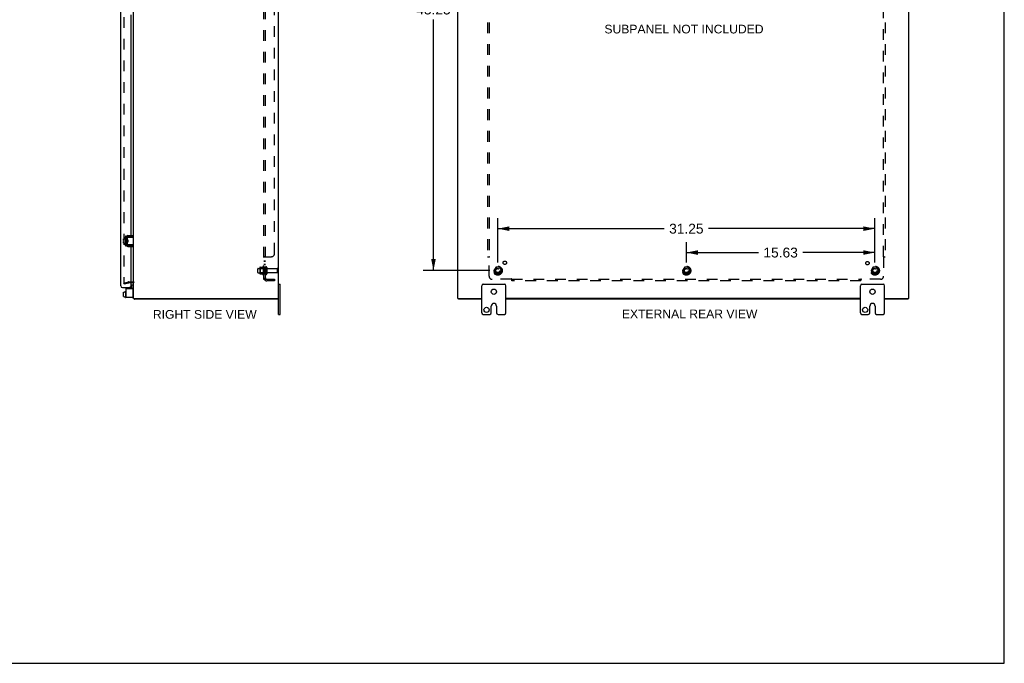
# Model space of a CAD drawing. Header units: inches. Extents: x 0 to 163, y 0 to 106.
# Tile 7 of 8: x 82 to 163, y 0 to 53. Entities that reach past the tile are written whole.
import ezdxf

# ---------------------------------------------------------------- set-up
doc = ezdxf.new("R2010")
doc.units = ezdxf.units.IN
doc.header["$LTSCALE"] = 8.976
doc.header["$MEASUREMENT"] = 0
doc.linetypes.add('HIDDEN', pattern=[0.2, 0.1, -0.1])
doc.layers.get('0').update_dxf_attribs({"linetype": 'CONTINUOUS'})
for name, color, linetype in [('DEFAULT_2', 8, 'HIDDEN'), ('DIMENSIONS', 7, 'CONTINUOUS'), ('DOOR_ASSEMBLY', 7, 'CONTINUOUS'), ('SUBPANEL', 7, 'CONTINUOUS')]:
    doc.layers.add(name, color=color, linetype=linetype)
doc.styles.get("Standard").update_dxf_attribs({"font": 'arial.ttf'})
doc.dimstyles.new('DIMSTYLE_3', dxfattribs={"dimtxt": 0.816, "dimasz": 0.96, "dimexe": 0.09, "dimexo": 0.07, "dimgap": 0.0425, "dimtad": 0, "dimtih": 1, "dimtoh": 1, "dimzin": 4, "dimdsep": 46, "dimtxsty": 'Standard', "dimblk": '_FILLED', "dimblk1": '_FILLED', "dimblk2": '_FILLED', "dimcen": 0.09, "dimazin": 1, "dimtfac": 1, "dimtdec": 3, "dimtofl": 0, "dimtmove": 0, "dimatfit": 3, "dimldrblk": '_FILLED', "dimfxl": 0, "dimtolj": 1, "dimtzin": 4, "dimarcsym": 0})

# ---------------------------------------------------------------- blocks, each defined once
blk = doc.blocks.new('_FILLED')
at = {"color": 0, "linetype": 'ByBlock'}
blk.add_solid([(0, 0), (-1, 0.2), (-1, -0.2)], dxfattribs=at)
blk = doc.blocks.new('*D12')
at = {"layer": 'DIMENSIONS', "color": 2, "linetype": 'Continuous'}
for p, q in [((120.552, 75.769), (115.027, 75.769)), ((115.891, 75.769), (115.891, 54.96)), ((115.891, 32.519), (115.891, 53.328)), ((120.552, 32.519), (115.027, 32.519))]:
    blk.add_line(p, q, dxfattribs=at)
at = {"layer": 'DIMENSIONS', "color": 2, "linetype": 'Continuous', "xscale": 0.96, "yscale": 0.96, "zscale": 0.96}
for p, rotation in [((115.891, 75.769), 90), ((115.891, 32.519), 270)]:
    blk.add_blockref('_FILLED', p, dxfattribs=dict(at, rotation=rotation))
at = {"layer": 'DIMENSIONS', "color": 2, "linetype": 'Continuous', "insert": (115.891, 54.552), "char_height": 0.816, "width": 2.85145, "attachment_point": 2, "line_spacing_factor": 0.9}
blk.add_mtext('43.25', dxfattribs=at)
blk = doc.blocks.new('*D13')
at = {"layer": 'DIMENSIONS', "color": 2, "linetype": 'Continuous'}
for p, q in [((121.224, 33.191), (121.224, 36.858)), ((152.474, 33.191), (152.474, 36.858)), ((121.224, 35.994), (135.016, 35.994)), ((152.474, 35.994), (138.683, 35.994))]:
    blk.add_line(p, q, dxfattribs=at)
at = {"layer": 'DIMENSIONS', "color": 2, "linetype": 'Continuous', "xscale": 0.96, "yscale": 0.96, "zscale": 0.96, "rotation": 180}
blk.add_blockref('_FILLED', (121.224, 35.994), dxfattribs=at)
at = {"layer": 'DIMENSIONS', "color": 2, "linetype": 'Continuous', "xscale": 0.96, "yscale": 0.96, "zscale": 0.96}
blk.add_blockref('_FILLED', (152.474, 35.994), dxfattribs=at)
at = {"layer": 'DIMENSIONS', "color": 2, "linetype": 'Continuous', "insert": (136.849, 36.402), "char_height": 0.816, "width": 2.85145, "attachment_point": 2, "line_spacing_factor": 0.9}
blk.add_mtext('31.25', dxfattribs=at)
blk = doc.blocks.new('*D14')
at = {"layer": 'DIMENSIONS', "color": 2, "linetype": 'Continuous'}
for p, q in [((136.849, 33.191), (136.849, 34.88)), ((152.474, 33.191), (152.474, 34.88)), ((136.849, 34.016), (142.828, 34.016)), ((152.474, 34.016), (146.495, 34.016))]:
    blk.add_line(p, q, dxfattribs=at)
at = {"layer": 'DIMENSIONS', "color": 2, "linetype": 'Continuous', "xscale": 0.96, "yscale": 0.96, "zscale": 0.96, "rotation": 180}
blk.add_blockref('_FILLED', (136.849, 34.016), dxfattribs=at)
at = {"layer": 'DIMENSIONS', "color": 2, "linetype": 'Continuous', "xscale": 0.96, "yscale": 0.96, "zscale": 0.96}
blk.add_blockref('_FILLED', (152.474, 34.016), dxfattribs=at)
at = {"layer": 'DIMENSIONS', "color": 2, "linetype": 'Continuous', "insert": (144.662, 34.424), "char_height": 0.816, "width": 2.85145, "attachment_point": 2, "line_spacing_factor": 0.9}
blk.add_mtext('15.63', dxfattribs=at)

msp = doc.modelspace()

# ---------------------------------------------------------------- linework, layer by layer
at = {"color": 7, "linetype": 'Continuous'}
for p, q in [((163.2, 0), (163.2, 105.6)), ((90.19, 35.008), (90.19, 35.144)), ((90.2, 35.154), (90.365, 35.154)), ((90.365, 35.217), (90.365, 34.73)), ((90.375, 35.227), (90.395, 35.227)), ((90.405, 35.287), (90.408, 35.287)), ((90.509, 35.256), (90.509, 34.691)), ((90.514, 35.085), (90.509, 35.093)), ((90.513, 35.091), (90.513, 35.276)), ((90.523, 35.286), (91.043, 35.286)), ((91.009, 35.316), (90.569, 35.316)), ((91.009, 35.316), (91.009, 35.42)), ((90.19, 35.008), (90.258, 35.008)), ((90.19, 34.94), (90.258, 34.94)), ((90.19, 34.794), (90.19, 34.94)), ((90.2, 34.784), (90.365, 34.784)), ((90.258, 34.94), (90.258, 35.008)), ((90.375, 34.72), (90.395, 34.72)), ((90.405, 34.66), (90.408, 34.66)), ((90.509, 34.884), (90.516, 34.873)), ((90.513, 34.671), (90.513, 34.856)), ((90.516, 34.997), (90.515, 35.018)), ((90.52, 34.944), (90.516, 34.997)), ((90.521, 34.923), (90.52, 34.944)), ((90.573, 35.066), (90.523, 35.066)), ((90.573, 34.881), (90.523, 34.881)), ((91.043, 34.661), (90.523, 34.661)), ((90.532, 35.054), (90.525, 35.066)), ((90.536, 35.066), (90.53, 35.057)), ((90.542, 34.986), (90.54, 35.002)), ((90.544, 34.962), (90.542, 34.986)), ((90.546, 34.946), (90.544, 34.962)), ((90.55, 34.881), (90.555, 34.891)), ((90.554, 34.893), (90.561, 34.881)), ((90.566, 34.997), (90.565, 35.018)), ((90.569, 34.954), (90.566, 34.997)), ((90.57, 34.933), (90.569, 34.954)), ((90.569, 34.631), (91.009, 34.631)), ((90.573, 35.066), (90.573, 34.881)), ((90.97, 34.669), (90.963, 34.671)), ((91.009, 34.631), (91.009, 34.527)), ((90.509, 31.112), (90.509, 31.026)), ((90.855, 31.341), (90.855, 31.026)), ((90.865, 31.351), (91.003, 31.351)), ((103.043, 31.394), (103.178, 31.394)), ((103.178, 28.894), (103.178, 31.394)), ((119.899, 29.019), (119.899, 31.269)), ((120.024, 31.394), (121.774, 31.394)), ((121.899, 29.019), (121.899, 31.269)), ((151.274, 29.019), (151.274, 31.269)), ((151.399, 31.394), (153.149, 31.394)), ((153.274, 29.019), (153.274, 31.269)), ((90.19, 30.374), (90.19, 30.729)), ((90.2, 30.741), (90.258, 30.741)), ((90.2, 30.74), (90.258, 30.74)), ((90.2, 30.364), (90.258, 30.364)), ((90.2, 30.363), (90.258, 30.363)), ((90.258, 30.756), (90.365, 30.756)), ((90.258, 30.74), (90.258, 30.756)), ((90.258, 30.346), (90.258, 30.364)), ((90.258, 30.346), (90.365, 30.346)), ((90.365, 30.798), (90.365, 30.311)), ((90.375, 30.808), (90.395, 30.808)), ((90.375, 30.301), (90.395, 30.301)), ((90.963, 30.289), (90.949, 30.289)), ((102.98, 30.219), (102.98, 30.144)), ((117.962, 30.219), (117.962, 30.144)), ((155.211, 30.219), (155.211, 30.144)), ((120.681, 29.019), (120.681, 29.581)), ((121.118, 29.581), (121.118, 29.019)), ((152.056, 29.019), (152.056, 29.581)), ((152.493, 29.581), (152.493, 29.019)), ((103.043, 28.894), (103.178, 28.894)), ((120.024, 28.894), (120.556, 28.894)), ((121.243, 28.894), (121.774, 28.894)), ((151.399, 28.894), (151.931, 28.894)), ((152.618, 28.894), (153.149, 28.894)), ((0, 0), (163.2, 0))]:
    msp.add_line(p, q, dxfattribs=at)
at = {"color": 3, "linetype": 'Continuous'}
for p, q in [((103.043, 28.894), (103.043, 79.394)), ((91.043, 30.219), (91.043, 78.069)), ((117.899, 30.219), (117.899, 78.069)), ((155.274, 30.219), (155.274, 78.069)), ((90.405, 35.287), (90.405, 34.66)), ((90.569, 35.42), (91.009, 35.42)), ((90.569, 34.527), (91.009, 34.527)), ((90.405, 31.112), (90.405, 30.289)), ((90.405, 31.026), (90.949, 31.026)), ((90.973, 31.519), (90.8, 31.519)), ((90.949, 30.289), (90.405, 30.289)), ((91.009, 30.349), (91.009, 30.966)), ((91.043, 30.219), (103.043, 30.219)), ((117.899, 30.219), (119.899, 30.219)), ((151.274, 30.219), (121.899, 30.219)), ((153.274, 30.219), (155.274, 30.219)), ((102.98, 30.144), (91.106, 30.144)), ((119.899, 30.144), (117.962, 30.144)), ((151.274, 30.144), (121.899, 30.144)), ((155.211, 30.144), (153.274, 30.144))]:
    msp.add_line(p, q, dxfattribs=at)
at = {"color": 7, "linetype": 'Continuous'}
for points in [[(90.513, 35.091), (90.513, 35.089), (90.513, 35.088), (90.514, 35.086), (90.514, 35.084), (90.514, 35.083), (90.514, 35.082), (90.514, 35.08), (90.515, 35.079), (90.515, 35.078), (90.515, 35.077), (90.516, 35.075), (90.516, 35.074), (90.517, 35.073), (90.517, 35.072), (90.518, 35.071), (90.518, 35.07), (90.519, 35.07), (90.519, 35.069), (90.52, 35.068), (90.52, 35.068), (90.521, 35.067), (90.522, 35.067), (90.522, 35.066), (90.523, 35.066)], [(90.963, 35.276), (90.97, 35.279), (90.973, 35.28), (90.977, 35.281), (90.98, 35.282), (90.983, 35.283), (90.985, 35.284), (90.988, 35.284), (90.99, 35.285), (90.993, 35.285), (90.995, 35.286), (90.997, 35.286), (91, 35.286), (91.002, 35.286)], [(90.515, 35.018), (90.514, 35.028), (90.513, 35.038), (90.513, 35.047), (90.512, 35.055), (90.511, 35.063), (90.511, 35.071), (90.51, 35.077), (90.509, 35.083), (90.509, 35.083)], [(90.523, 34.881), (90.523, 34.881), (90.522, 34.881), (90.521, 34.881), (90.52, 34.88), (90.52, 34.879), (90.519, 34.879), (90.519, 34.878), (90.518, 34.877), (90.518, 34.876), (90.517, 34.876), (90.517, 34.875), (90.516, 34.874), (90.516, 34.872), (90.516, 34.871), (90.515, 34.87), (90.515, 34.869), (90.515, 34.868), (90.514, 34.866), (90.514, 34.865), (90.514, 34.863), (90.514, 34.862), (90.513, 34.86), (90.513, 34.858), (90.513, 34.856)], [(90.524, 34.881), (90.524, 34.887), (90.523, 34.895), (90.522, 34.904), (90.522, 34.913), (90.521, 34.923)], [(90.54, 35.002), (90.539, 35.009), (90.538, 35.016), (90.538, 35.023), (90.537, 35.029), (90.536, 35.035), (90.535, 35.04), (90.534, 35.045), (90.534, 35.048), (90.533, 35.051), (90.532, 35.053), (90.532, 35.054)], [(90.554, 34.893), (90.553, 34.894), (90.553, 34.896), (90.552, 34.899), (90.551, 34.903), (90.55, 34.908), (90.549, 34.913), (90.549, 34.918), (90.548, 34.925), (90.547, 34.931), (90.546, 34.939), (90.546, 34.946)], [(90.565, 35.018), (90.564, 35.028), (90.563, 35.038), (90.563, 35.047), (90.562, 35.056), (90.561, 35.064), (90.561, 35.066)], [(90.573, 34.894), (90.573, 34.895), (90.573, 34.904), (90.572, 34.913), (90.571, 34.923), (90.57, 34.933)], [(91.002, 34.661), (91, 34.661), (90.997, 34.662), (90.995, 34.662), (90.993, 34.662), (90.99, 34.663), (90.988, 34.663), (90.985, 34.664), (90.983, 34.665), (90.98, 34.666), (90.977, 34.667), (90.973, 34.668), (90.97, 34.669)]]:
    msp.add_lwpolyline(points, dxfattribs=at)
at = {"color": 3, "linetype": 'Continuous'}
for points in [[(91.085, 30.187), (91.086, 30.186), (91.087, 30.184), (91.088, 30.182), (91.089, 30.18), (91.09, 30.178), (91.091, 30.175), (91.092, 30.173), (91.093, 30.17), (91.093, 30.168), (91.094, 30.165), (91.095, 30.16)], [(91.095, 30.16), (91.096, 30.158), (91.097, 30.156), (91.097, 30.154), (91.098, 30.152), (91.099, 30.151), (91.099, 30.149), (91.1, 30.148), (91.101, 30.147), (91.102, 30.146), (91.102, 30.145), (91.103, 30.145), (91.104, 30.144), (91.105, 30.144), (91.106, 30.144)]]:
    msp.add_lwpolyline(points, dxfattribs=at)
at = {"color": 7, "linetype": 'Continuous'}
for centre in [(120.899, 30.769), (152.274, 30.769), (120.29, 29.269), (151.665, 29.269)]:
    msp.add_circle(centre, 0.219, dxfattribs=at)
for centre, radius, start, end in [((90.2, 35.144), 0.01, 90, 180), ((90.375, 35.217), 0.01, 90, 180), ((90.395, 35.217), 0.01, 0, 90), ((90.569, 35.256), 0.06, 90, 180), ((90.523, 35.276), 0.01, 90, 144.8477), ((90.2, 34.794), 0.01, 180, 270), ((90.375, 34.73), 0.01, 180, 270), ((90.395, 34.73), 0.01, 270, 360), ((90.569, 34.691), 0.06, 180, 270), ((90.523, 34.671), 0.01, 180, 189.02248), ((90.523, 34.671), 0.01, 214.84384, 270), ((90.865, 31.341), 0.01, 90, 180), ((91.003, 31.311), 0.04, 0, 90), ((120.024, 31.269), 0.125, 90, 180), ((121.774, 31.269), 0.125, 0, 90), ((151.399, 31.269), 0.125, 90, 180), ((153.149, 31.269), 0.125, 0, 90), ((90.375, 30.798), 0.01, 90, 180.00001), ((90.375, 30.311), 0.01, 179.99999, 270), ((90.395, 30.798), 0.01, 359.99999, 90), ((90.395, 30.311), 0.01, 270, 0.00001), ((90.963, 30.369), 0.08, 270, 360), ((120.899, 29.581), 0.219, 0, 180), ((152.274, 29.581), 0.219, 0, 180), ((120.024, 29.019), 0.125, 180, 270), ((120.556, 29.019), 0.125, 270.00009, 360), ((121.243, 29.019), 0.125, 180, 269.99991), ((121.774, 29.019), 0.125, 270, 360), ((151.399, 29.019), 0.125, 180, 270), ((151.931, 29.019), 0.125, 270.00009, 360), ((152.618, 29.019), 0.125, 180, 269.99991), ((153.149, 29.019), 0.125, 270, 360)]:
    msp.add_arc(centre, radius, start, end, dxfattribs=at)
at = {"color": 3, "linetype": 'Continuous'}
for centre, radius, start, end in [((90.569, 35.256), 0.164, 90, 180), ((90.569, 34.691), 0.164, 180, 270), ((90.949, 30.966), 0.06, 0, 90), ((90.973, 31.449), 0.07, 0, 90), ((90.949, 30.349), 0.06, 270, 360), ((91.188, 30.289), 0.145, 208.86845, 224.60138)]:
    msp.add_arc(centre, radius, start, end, dxfattribs=at)
at = {"color": 7, "linetype": 'Continuous'}
for centre, major_axis, ratio, start_param, end_param in [((90.2, 30.729), (0, 0.0111), 0.898834, 6.283185, 7.853982), ((90.2, 30.728), (0, 0.0112), 0.889134, 0, 1.570796), ((90.2, 30.375), (0, 0.0114), 0.875492, 1.570796, 3.141593), ((90.2, 30.374), (0, 0.0113), 0.88616, 7.853982, 9.424778)]:
    msp.add_ellipse(centre, major_axis=major_axis, ratio=ratio, start_param=start_param, end_param=end_param, dxfattribs=at)
at = {"layer": 'DEFAULT_2', "color": 8, "linetype": 'HIDDEN'}
for p, q in [((90.23, 76.853), (90.23, 31.435)), ((101.343, 32.366), (101.343, 32.672)), ((101.373, 32.702), (101.968, 32.702)), ((101.507, 32.774), (101.507, 32.263)), ((101.527, 32.702), (101.507, 32.722)), ((101.517, 32.796), (101.745, 32.796)), ((101.823, 32.702), (101.527, 32.702)), ((101.527, 32.702), (101.527, 32.335)), ((101.773, 32.875), (101.773, 32.163)), ((101.823, 32.702), (101.843, 32.722)), ((101.823, 32.702), (101.823, 32.335)), ((101.843, 32.853), (101.843, 32.185)), ((101.968, 32.783), (101.968, 32.254)), ((102.074, 32.783), (102.074, 32.254)), ((102.136, 32.685), (102.938, 32.685)), ((102.968, 32.383), (102.968, 32.655)), ((121.061, 32.791), (120.907, 32.524)), ((121.379, 32.796), (121.07, 32.796)), ((121.542, 32.524), (121.387, 32.791)), ((136.686, 32.791), (136.532, 32.524)), ((137.004, 32.796), (136.695, 32.796)), ((137.167, 32.524), (137.012, 32.791)), ((152.311, 32.791), (152.157, 32.524)), ((152.629, 32.796), (152.32, 32.796)), ((152.792, 32.524), (152.637, 32.791)), ((101.373, 32.336), (101.968, 32.336)), ((101.527, 32.335), (101.507, 32.315)), ((101.517, 32.241), (101.745, 32.241)), ((101.823, 32.335), (101.527, 32.335)), ((101.823, 32.335), (101.843, 32.315)), ((102.136, 32.353), (102.938, 32.353)), ((120.907, 32.514), (121.061, 32.246)), ((121.379, 32.241), (121.07, 32.241)), ((121.387, 32.246), (121.542, 32.514)), ((136.532, 32.514), (136.686, 32.246)), ((137.004, 32.241), (136.695, 32.241)), ((137.012, 32.246), (137.167, 32.514)), ((152.157, 32.514), (152.311, 32.246)), ((152.629, 32.241), (152.32, 32.241)), ((152.637, 32.246), (152.792, 32.514)), ((90.23, 31.487), (90.615, 31.59)), ((90.25, 31.414), (90.23, 31.487)), ((90.25, 31.414), (90.634, 31.517)), ((90.644, 31.594), (90.973, 31.594)), ((90.8, 31.519), (90.644, 31.519))]:
    msp.add_line(p, q, dxfattribs=at)
for points in [[(90.23, 31.435), (90.23, 31.433), (90.231, 31.432), (90.231, 31.43), (90.232, 31.428)], [(90.245, 31.42), (90.243, 31.42), (90.242, 31.42), (90.24, 31.421), (90.239, 31.421), (90.237, 31.422), (90.236, 31.423), (90.235, 31.424), (90.234, 31.425), (90.233, 31.427), (90.232, 31.428)], [(90.248, 31.42), (90.247, 31.42), (90.245, 31.42), (90.245, 31.42)]]:
    msp.add_lwpolyline(points, dxfattribs=at)
for centre, radius in [((121.224, 32.519), 0.372), ((121.224, 32.519), 0.356), ((121.224, 32.519), 0.318), ((121.224, 32.519), 0.204), ((121.224, 32.519), 0.183), ((121.224, 32.519), 0.183), ((121.224, 32.519), 0.166), ((136.849, 32.519), 0.372), ((136.849, 32.519), 0.356), ((136.849, 32.519), 0.318), ((136.849, 32.519), 0.204), ((136.849, 32.519), 0.183), ((136.849, 32.519), 0.183), ((136.849, 32.519), 0.166), ((152.474, 32.519), 0.372), ((152.474, 32.519), 0.356), ((152.474, 32.519), 0.318), ((152.474, 32.519), 0.204), ((152.474, 32.519), 0.183), ((152.474, 32.519), 0.183), ((152.474, 32.519), 0.166)]:
    msp.add_circle(centre, radius, dxfattribs=at)
for centre, radius, start, end in [((101.373, 32.672), 0.03, 90, 180.00001), ((101.517, 32.786), 0.01, 90, 174.80617), ((101.648, 32.774), 0.141, 174.79195, 180), ((101.726, 32.806), 0.01, 270, 336.03207), ((102.373, 32.519), 0.698, 149.33687, 156.03207), ((101.804, 32.853), 0.0384, 0, 145.55034), ((102.021, 32.783), 0.053, 0, 180), ((102.136, 32.747), 0.0625, 180, 270), ((102.938, 32.655), 0.03, 360, 90), ((121.07, 32.786), 0.01, 90.01235, 149.98915), ((121.379, 32.786), 0.01, 30.01204, 89.98872), ((136.695, 32.786), 0.01, 90.01235, 149.98915), ((137.004, 32.786), 0.01, 30.01204, 89.98872), ((152.32, 32.786), 0.01, 90.01235, 149.98915), ((152.629, 32.786), 0.01, 30.01204, 89.98872), ((101.373, 32.366), 0.03, 179.99999, 270), ((101.648, 32.263), 0.141, 180, 185.20805), ((101.517, 32.251), 0.01, 185.19383, 270), ((101.726, 32.231), 0.01, 23.96793, 90), ((102.373, 32.519), 0.698, 203.96793, 210.66313), ((101.804, 32.185), 0.0384, 214.44966, 360), ((102.021, 32.254), 0.053, 180, 360), ((102.136, 32.29), 0.0625, 90, 180), ((102.938, 32.383), 0.03, 270, 0), ((120.915, 32.519), 0.01, 150.01268, 209.98829), ((121.07, 32.251), 0.01, 210.01204, 269.98872), ((121.379, 32.251), 0.01, 270.01235, 329.98915), ((121.533, 32.519), 0.01, 330.01268, 29.98829), ((136.54, 32.519), 0.01, 150.01268, 209.98829), ((136.695, 32.251), 0.01, 210.01204, 269.98872), ((137.004, 32.251), 0.01, 270.01235, 329.98915), ((137.158, 32.519), 0.01, 330.01268, 29.98829), ((152.165, 32.519), 0.01, 150.01268, 209.98829), ((152.32, 32.251), 0.01, 210.01204, 269.98872), ((152.629, 32.251), 0.01, 270.01235, 329.98915), ((152.783, 32.519), 0.01, 330.01268, 29.98829), ((90.644, 31.479), 0.115, 90, 105), ((90.644, 31.479), 0.04, 90, 105), ((90.973, 31.449), 0.145, 38.75492, 90)]:
    msp.add_arc(centre, radius, start, end, dxfattribs=at)
at = {"layer": 'DOOR_ASSEMBLY', "color": 3, "linetype": 'Continuous'}
for p, q in [((89.975, 31.257), (89.975, 77.03)), ((90.8, 53.702), (90.8, 35.42)), ((90.359, 35.154), (90.359, 35.325)), ((90.409, 35.375), (90.456, 35.375)), ((90.8, 35.316), (90.8, 35.286)), ((90.359, 34.613), (90.359, 34.784)), ((90.465, 34.563), (90.409, 34.563)), ((90.515, 34.875), (90.515, 34.869)), ((90.8, 34.661), (90.8, 34.631)), ((90.8, 34.527), (90.8, 31.203)), ((90.12, 31.112), (90.8, 31.112))]:
    msp.add_line(p, q, dxfattribs=at)
at = {"layer": 'DOOR_ASSEMBLY', "color": 7, "linetype": 'Continuous'}
for p, q in [((90.784, 31.187), (90.8, 31.187)), ((90.8, 31.187), (90.8, 31.112))]:
    msp.add_line(p, q, dxfattribs=at)
at = {"layer": 'DOOR_ASSEMBLY', "color": 3, "linetype": 'Continuous'}
for centre, radius, start, end in [((90.409, 35.325), 0.05, 90, 180), ((90.409, 34.613), 0.05, 180, 270), ((90.465, 34.613), 0.05, 270, 273.42306), ((90.12, 31.257), 0.145, 180, 270), ((90.784, 31.203), 0.0156, 270, 360)]:
    msp.add_arc(centre, radius, start, end, dxfattribs=at)
at = {"layer": 'SUBPANEL', "color": 8, "linetype": 'HIDDEN'}
for p, q in [((101.843, 31.8), (101.843, 76.488)), ((101.968, 31.8), (101.968, 76.488)), ((102.718, 33.925), (102.718, 74.363)), ((120.381, 74.613), (120.381, 33.675)), ((120.506, 74.613), (120.506, 33.675)), ((153.193, 33.675), (153.193, 74.613)), ((153.318, 74.613), (153.318, 33.675)), ((101.968, 33.64), (101.843, 33.64)), ((101.869, 33.661), (101.865, 33.659)), ((101.876, 33.664), (101.868, 33.661)), ((101.88, 33.666), (101.875, 33.664)), ((101.897, 33.675), (102.468, 33.675)), ((101.969, 33.644), (101.968, 33.642)), ((101.968, 33.641), (101.968, 33.64)), ((101.972, 33.648), (101.971, 33.646)), ((101.975, 33.65), (101.974, 33.649)), ((101.99, 33.662), (101.989, 33.66)), ((101.993, 33.667), (101.993, 33.666)), ((101.994, 33.67), (101.994, 33.669)), ((120.381, 33.675), (120.546, 33.675)), ((120.487, 33.658), (120.493, 33.651)), ((120.506, 32.05), (120.506, 33.64)), ((120.525, 33.653), (120.519, 33.649)), ((153.152, 33.675), (153.318, 33.675)), ((153.193, 33.64), (153.193, 32.05)), ((101.968, 33.314), (101.843, 33.314)), ((101.968, 33.278), (101.843, 33.278)), ((101.968, 33.033), (101.843, 33.033)), ((101.968, 32.997), (101.843, 32.997)), ((101.968, 32.769), (101.843, 32.769)), ((101.968, 32.269), (101.843, 32.269)), ((101.897, 31.761), (101.993, 31.841)), ((122.381, 31.675), (122.381, 31.841)), ((151.318, 31.675), (151.318, 31.841)), ((101.968, 31.8), (101.843, 31.8)), ((102.08, 31.8), (102.718, 31.8)), ((102.718, 31.675), (102.08, 31.675)), ((102.718, 31.8), (102.718, 31.675)), ((122.345, 31.8), (120.756, 31.8)), ((122.381, 31.8), (151.318, 31.8)), ((151.318, 31.675), (122.381, 31.675)), ((151.335, 31.781), (151.339, 31.786)), ((151.339, 31.786), (151.343, 31.789)), ((151.34, 31.82), (151.344, 31.813)), ((152.943, 31.8), (151.353, 31.8))]:
    msp.add_line(p, q, dxfattribs=at)
for points in [[(101.865, 33.66), (101.862, 33.658), (101.859, 33.656), (101.856, 33.655), (101.853, 33.653), (101.85, 33.651), (101.848, 33.65), (101.846, 33.648), (101.845, 33.646), (101.844, 33.644), (101.843, 33.642), (101.843, 33.641), (101.843, 33.64)], [(101.859, 33.657), (101.856, 33.655), (101.854, 33.654), (101.851, 33.652), (101.849, 33.65), (101.847, 33.649), (101.845, 33.647), (101.844, 33.645), (101.844, 33.644), (101.843, 33.642), (101.843, 33.641), (101.843, 33.64)], [(101.895, 33.674), (101.893, 33.672), (101.89, 33.671), (101.888, 33.669), (101.885, 33.668), (101.882, 33.666), (101.878, 33.665)], [(101.897, 33.675), (101.895, 33.673), (101.892, 33.672), (101.89, 33.67), (101.887, 33.669), (101.883, 33.667), (101.88, 33.666)], [(101.993, 33.675), (101.994, 33.673), (101.994, 33.672), (101.994, 33.67), (101.994, 33.669), (101.993, 33.667), (101.993, 33.666), (101.992, 33.665), (101.991, 33.663), (101.99, 33.662), (101.989, 33.66), (101.987, 33.659), (101.986, 33.658), (101.984, 33.657), (101.982, 33.655), (101.981, 33.654), (101.979, 33.653), (101.977, 33.652), (101.975, 33.65), (101.974, 33.649), (101.972, 33.648), (101.971, 33.646), (101.97, 33.645), (101.969, 33.644), (101.968, 33.642), (101.968, 33.641), (101.968, 33.64)], [(101.987, 33.659), (101.986, 33.658), (101.984, 33.657)], [(101.993, 33.675), (101.994, 33.673), (101.994, 33.672)], [(120.467, 33.675), (120.469, 33.673), (120.471, 33.672), (120.473, 33.67), (120.475, 33.669), (120.477, 33.667), (120.479, 33.666), (120.481, 33.664), (120.482, 33.663), (120.484, 33.661), (120.485, 33.66), (120.487, 33.658)], [(120.493, 33.651), (120.495, 33.65), (120.497, 33.648), (120.499, 33.646), (120.501, 33.644), (120.503, 33.642), (120.504, 33.641), (120.506, 33.64)], [(120.519, 33.649), (120.517, 33.648), (120.515, 33.646), (120.512, 33.645), (120.511, 33.644), (120.509, 33.642), (120.507, 33.641), (120.506, 33.64)], [(120.546, 33.675), (120.546, 33.673), (120.545, 33.672), (120.544, 33.67), (120.544, 33.669), (120.543, 33.667), (120.542, 33.666), (120.54, 33.665), (120.539, 33.663), (120.538, 33.662), (120.536, 33.66), (120.535, 33.659), (120.533, 33.658), (120.531, 33.657), (120.529, 33.655), (120.527, 33.654), (120.525, 33.653)], [(153.152, 33.675), (153.153, 33.673), (153.153, 33.672), (153.154, 33.67), (153.155, 33.669), (153.156, 33.667), (153.157, 33.666), (153.158, 33.665), (153.159, 33.663), (153.161, 33.662), (153.162, 33.66), (153.164, 33.659), (153.166, 33.658), (153.167, 33.657), (153.169, 33.655), (153.171, 33.654), (153.173, 33.653), (153.18, 33.649)], [(153.18, 33.649), (153.182, 33.648), (153.184, 33.646), (153.186, 33.645), (153.188, 33.644), (153.19, 33.642), (153.192, 33.641), (153.193, 33.64)], [(153.21, 33.657), (153.206, 33.652), (153.204, 33.65), (153.202, 33.649), (153.201, 33.647), (153.199, 33.645), (153.197, 33.644), (153.196, 33.642), (153.194, 33.641), (153.193, 33.64)], [(153.232, 33.675), (153.23, 33.674), (153.228, 33.672), (153.226, 33.671), (153.224, 33.669), (153.222, 33.668), (153.221, 33.666), (153.219, 33.665), (153.217, 33.664), (153.216, 33.662), (153.215, 33.661), (153.213, 33.659), (153.212, 33.658), (153.21, 33.657)], [(101.986, 31.827), (101.982, 31.824), (101.981, 31.822), (101.979, 31.82), (101.977, 31.818), (101.975, 31.816), (101.974, 31.813), (101.972, 31.811), (101.971, 31.809), (101.97, 31.807), (101.969, 31.805), (101.968, 31.803), (101.968, 31.802), (101.968, 31.8)], [(101.993, 31.841), (101.994, 31.84), (101.994, 31.84), (101.994, 31.839), (101.994, 31.838), (101.993, 31.837), (101.993, 31.836), (101.992, 31.835), (101.991, 31.834), (101.99, 31.832), (101.989, 31.831), (101.987, 31.829), (101.986, 31.827)], [(122.381, 31.841), (122.379, 31.84), (122.377, 31.84), (122.376, 31.839), (122.374, 31.838), (122.373, 31.837), (122.371, 31.836), (122.37, 31.835), (122.369, 31.834), (122.367, 31.832), (122.366, 31.831), (122.365, 31.829), (122.363, 31.827), (122.362, 31.826), (122.361, 31.824), (122.36, 31.822), (122.358, 31.82), (122.355, 31.813)], [(151.318, 31.841), (151.32, 31.84), (151.321, 31.84), (151.323, 31.839), (151.324, 31.838), (151.326, 31.837), (151.327, 31.836), (151.328, 31.835), (151.33, 31.834), (151.331, 31.832), (151.333, 31.831), (151.334, 31.829), (151.335, 31.827), (151.336, 31.826), (151.338, 31.824), (151.339, 31.822), (151.34, 31.82)], [(101.872, 31.777), (101.865, 31.78), (101.862, 31.781), (101.859, 31.783), (101.856, 31.784), (101.854, 31.786), (101.851, 31.787), (101.849, 31.789), (101.847, 31.791), (101.845, 31.792), (101.844, 31.794), (101.844, 31.796), (101.843, 31.797), (101.843, 31.799), (101.843, 31.8)], [(101.897, 31.761), (101.895, 31.763), (101.893, 31.765), (101.89, 31.767), (101.888, 31.769), (101.885, 31.771), (101.882, 31.772), (101.878, 31.774), (101.875, 31.776), (101.872, 31.777)], [(101.972, 31.823), (101.972, 31.823), (101.972, 31.823), (101.972, 31.823), (101.971, 31.823), (101.971, 31.823), (101.971, 31.822), (101.97, 31.822), (101.97, 31.822), (101.969, 31.821), (101.969, 31.821), (101.968, 31.821), (101.968, 31.821), (101.967, 31.82), (101.966, 31.82), (101.966, 31.82), (101.965, 31.819), (101.965, 31.819), (101.964, 31.818), (101.963, 31.818), (101.963, 31.818), (101.962, 31.817), (101.961, 31.817), (101.96, 31.817), (101.96, 31.816), (101.959, 31.816), (101.958, 31.816), (101.957, 31.815), (101.957, 31.815), (101.956, 31.815), (101.955, 31.814), (101.954, 31.814), (101.953, 31.813), (101.953, 31.813), (101.952, 31.813), (101.951, 31.812), (101.95, 31.812), (101.949, 31.812), (101.948, 31.811), (101.947, 31.811), (101.946, 31.811), (101.946, 31.81), (101.945, 31.81), (101.944, 31.81), (101.943, 31.809), (101.942, 31.809), (101.941, 31.808), (101.94, 31.808), (101.939, 31.808), (101.938, 31.807), (101.937, 31.807), (101.936, 31.807), (101.935, 31.806), (101.934, 31.806), (101.933, 31.806), (101.932, 31.805), (101.931, 31.805), (101.93, 31.805), (101.929, 31.805), (101.928, 31.804), (101.927, 31.804), (101.926, 31.804), (101.925, 31.803), (101.924, 31.803), (101.923, 31.803), (101.922, 31.803), (101.921, 31.802), (101.92, 31.802), (101.919, 31.802), (101.918, 31.802), (101.917, 31.801), (101.916, 31.801), (101.915, 31.801), (101.914, 31.801), (101.913, 31.801), (101.912, 31.801), (101.911, 31.8), (101.91, 31.8), (101.91, 31.8), (101.909, 31.8), (101.909, 31.8), (101.908, 31.8), (101.908, 31.8)], [(101.908, 31.8), (101.908, 31.8), (101.908, 31.8), (101.908, 31.8), (101.908, 31.8), (101.908, 31.8), (101.909, 31.8), (101.909, 31.8), (101.909, 31.8), (101.91, 31.8), (101.91, 31.8), (101.911, 31.8), (101.911, 31.8)], [(101.968, 31.82), (101.968, 31.82), (101.969, 31.821), (101.969, 31.821), (101.97, 31.821), (101.97, 31.822), (101.97, 31.822), (101.971, 31.822), (101.971, 31.822), (101.971, 31.823), (101.972, 31.823), (101.972, 31.823), (101.972, 31.823), (101.972, 31.823)], [(122.355, 31.813), (122.353, 31.811), (122.352, 31.809), (122.35, 31.807), (122.349, 31.805), (122.348, 31.803), (122.346, 31.802), (122.345, 31.8)], [(122.362, 31.783), (122.358, 31.787), (122.356, 31.789), (122.354, 31.791), (122.352, 31.792), (122.351, 31.794), (122.349, 31.796), (122.348, 31.797), (122.346, 31.799), (122.345, 31.8)], [(122.381, 31.761), (122.379, 31.763), (122.378, 31.765), (122.376, 31.767), (122.375, 31.769), (122.373, 31.771), (122.372, 31.772), (122.371, 31.774), (122.369, 31.776), (122.368, 31.777), (122.366, 31.779), (122.365, 31.78), (122.364, 31.781), (122.362, 31.783)], [(151.318, 31.761), (151.319, 31.763), (151.321, 31.765), (151.322, 31.767), (151.324, 31.769), (151.325, 31.771), (151.327, 31.772), (151.328, 31.774), (151.329, 31.776), (151.331, 31.777), (151.332, 31.779), (151.334, 31.78), (151.335, 31.781)], [(151.343, 31.789), (151.344, 31.791), (151.346, 31.792), (151.348, 31.794), (151.349, 31.796), (151.351, 31.797), (151.352, 31.799), (151.353, 31.8)], [(151.344, 31.813), (151.345, 31.811), (151.347, 31.809), (151.348, 31.807), (151.349, 31.805), (151.351, 31.803), (151.352, 31.802), (151.353, 31.8)]]:
    msp.add_lwpolyline(points, dxfattribs=at)
for centre, radius in [((121.224, 32.519), 0.25), ((121.804, 33.174), 0.141), ((136.849, 32.519), 0.25), ((151.856, 33.137), 0.141), ((152.474, 32.519), 0.25)]:
    msp.add_circle(centre, radius, dxfattribs=at)
for centre, radius, start, end in [((102.468, 33.925), 0.25, 270, 360), ((102.08, 31.912), 0.237, 180, 270), ((102.08, 31.912), 0.112, 180, 270), ((120.756, 32.05), 0.25, 180, 270), ((152.943, 32.05), 0.25, 270, 360)]:
    msp.add_arc(centre, radius, start, end, dxfattribs=at)

# ---------------------------------------------------------------- texts
at = {"layer": 'DIMENSIONS', "color": 2, "linetype": 'Continuous', "char_height": 0.72, "attachment_point": 2, "line_spacing_factor": 0.9}
for s, insert, width in [('SUBPANEL NOT INCLUDED', (136.653, 52.883), 13.1661), ('RIGHT SIDE VIEW', (96.94, 29.255), 8.58647), ('EXTERNAL REAR VIEW', (137.122, 29.296), 11.20952)]:
    msp.add_mtext(s, dxfattribs=dict(at, insert=insert, width=width))

# ---------------------------------------------------------------- dimensions: what is measured, and where the dimension line sits
at = {"layer": 'DIMENSIONS', "color": 2, "linetype": 'Continuous'}
dim = msp.add_linear_dim(base=(115.891, 32.519), p1=(120.622, 75.769), p2=(120.622, 32.519), angle=270, dimstyle='DIMSTYLE_3', dxfattribs=at)
dim.commit()
dim.dimension.update_dxf_attribs({"geometry": '*D12', "text_midpoint": (115.873, 54.139), "dimtype": 160})
for base, p1, p2, picture, middle in [((152.474, 35.994), (121.224, 33.121), (152.474, 33.121), '*D13', (136.851, 35.989)), ((152.474267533, 34.015619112), (136.849267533, 34.949619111), (152.474267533, 34.949619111), '*D14', (144.696437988, 34.01106958))]:
    dim = msp.add_linear_dim(base=base, p1=p1, p2=p2, dimstyle='DIMSTYLE_3', dxfattribs=at)
    dim.commit()
    dim.dimension.update_dxf_attribs({"geometry": picture, "text_midpoint": middle, "dimtype": 160})

doc.saveas('drawing.dxf')
